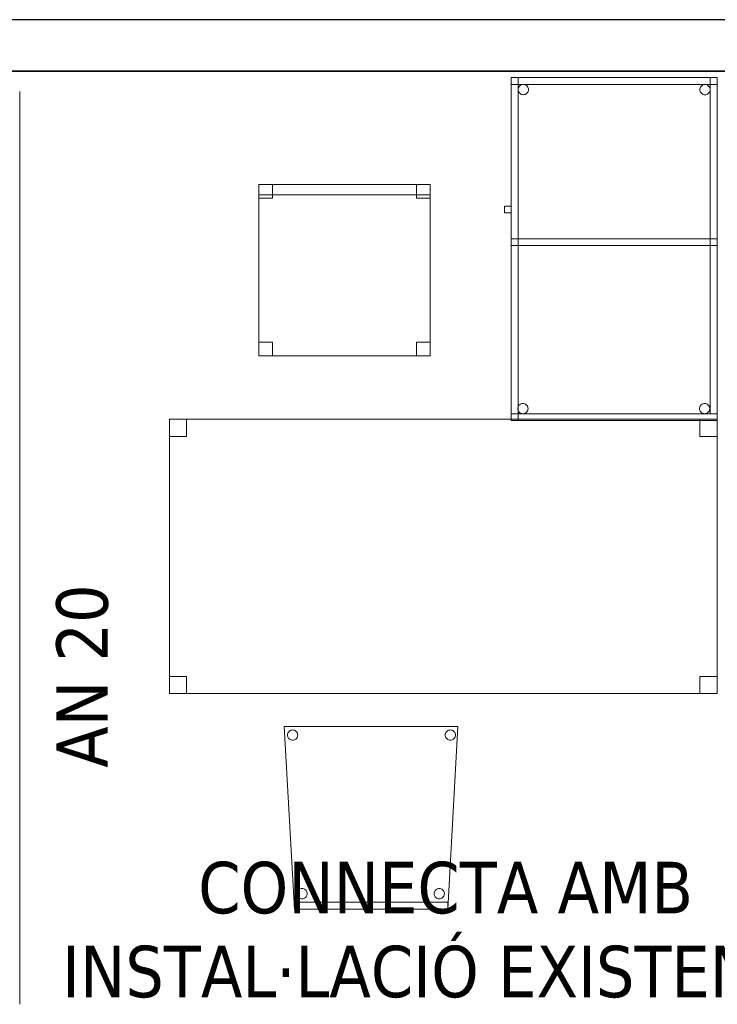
# Model space of a CAD drawing. Header units: metres. Extents: x 391.1 to 427.5, y 12.7 to 28.4.
# Tile 18 of 140: x 402.3 to 404.3, y 25.4 to 28.2. Entities that reach past the tile are written whole.
import ezdxf

# ---------------------------------------------------------------- set-up
doc = ezdxf.new("R2010")
doc.units = ezdxf.units.M
doc.layers.add('01_SUELOS', color=7, linetype='Continuous', lineweight=25, true_color=0x007f00)
for name, color, linetype, lineweight in [('02_MOBILIARIO', 7, 'Continuous', 18), ('A-DETL-____-MBND', 7, 'Continuous', 18), ('A-WALL-____-MCUT', 7, 'Continuous', 25), ('A-WALL-____-OTLN', 7, 'Continuous', 25), ('G-____-____-TEXT', 7, 'Continuous', 30), ('P-PIPE-____-IDEN', 7, 'Continuous', 30), ('P-PIPE-____-OTLN', 7, 'Continuous', 18)]:
    doc.layers.add(name, color=color, linetype=linetype, lineweight=lineweight)
doc.styles.add('Tahoma_4', font='tahoma.ttf', dxfattribs={"height": 0.15})

# ---------------------------------------------------------------- blocks, each defined once
blk = doc.blocks.new('Family - Taula 160X80_P1-154570-04_CLI_AIGUA_P1')
at = {"layer": 'A-DETL-____-MBND', "color": 253, "true_color": 0xaaaaaa}
for p, q in [((0, 0.8001), (1.5969, 0.8001)), ((0, 0), (0, 0.8001)), ((1.5969, 0.8001), (0, 0.8001)), ((0, 0.8001), (0, 0)), ((0, 0.8001), (0.05, 0.8001)), ((0, 0.7501), (0, 0.8001)), ((0.05, 0.8001), (0, 0.8001)), ((0, 0.8001), (0, 0.7501)), ((0.05, 0.8001), (0.05, 0.7501)), ((0.05, 0.7501), (0.05, 0.8001)), ((1.5469, 0.8001), (1.5969, 0.8001)), ((1.5469, 0.7501), (1.5469, 0.8001)), ((1.5969, 0.8001), (1.5469, 0.8001)), ((1.5469, 0.8001), (1.5469, 0.7501)), ((1.5969, 0.8001), (1.5969, 0)), ((1.5969, 0), (1.5969, 0.8001)), ((1.5969, 0.8001), (1.5969, 0.7501)), ((1.5969, 0.7501), (1.5969, 0.8001)), ((0.05, 0.7501), (0, 0.7501)), ((0, 0.7501), (0.05, 0.7501)), ((1.5969, 0.7501), (1.5469, 0.7501)), ((1.5469, 0.7501), (1.5969, 0.7501)), ((0, 0.05), (0.05, 0.05)), ((0, 0), (0, 0.05)), ((0.05, 0.05), (0, 0.05)), ((0, 0.05), (0, 0)), ((0.05, 0.05), (0.05, 0)), ((0.05, 0), (0.05, 0.05)), ((1.5469, 0.05), (1.5969, 0.05)), ((1.5469, 0), (1.5469, 0.05)), ((1.5969, 0.05), (1.5469, 0.05)), ((1.5469, 0.05), (1.5469, 0)), ((1.5969, 0.05), (1.5969, 0)), ((1.5969, 0), (1.5969, 0.05)), ((1.5969, 0), (0, 0)), ((0, 0), (1.5969, 0)), ((0.05, 0), (0, 0)), ((0, 0), (0.05, 0)), ((1.5969, 0), (1.5469, 0)), ((1.5469, 0), (1.5969, 0))]:
    blk.add_line(p, q, dxfattribs=at)
blk = doc.blocks.new('Family - Cadira confient_P1-154615-04_CLI_AIGUA_P1')
at = {"layer": 'A-DETL-____-MBND', "color": 253, "true_color": 0xaaaaaa}
for p, q in [((0.03, 0), (0, 0.5326)), ((0, 0.5326), (0.5065, 0.5326)), ((0.5065, 0.5326), (0, 0.5326)), ((0, 0.5326), (0.03, 0)), ((0.0113, 0.515), (0.0128, 0.5172)), ((0.0128, 0.5172), (0.0113, 0.515)), ((0.0128, 0.5172), (0.0147, 0.519)), ((0.0147, 0.519), (0.0128, 0.5172)), ((0.0147, 0.519), (0.0168, 0.5205)), ((0.0168, 0.5205), (0.0147, 0.519)), ((0.0168, 0.5205), (0.0192, 0.5216)), ((0.0192, 0.5216), (0.0168, 0.5205)), ((0.0192, 0.5216), (0.0217, 0.5222)), ((0.0217, 0.5222), (0.0192, 0.5216)), ((0.0217, 0.5222), (0.0243, 0.5224)), ((0.0243, 0.5224), (0.0217, 0.5222)), ((0.0243, 0.5224), (0.0269, 0.5222)), ((0.0269, 0.5222), (0.0243, 0.5224)), ((0.0269, 0.5222), (0.0294, 0.5215)), ((0.0294, 0.5215), (0.0269, 0.5222)), ((0.0294, 0.5215), (0.0318, 0.5204)), ((0.0318, 0.5204), (0.0294, 0.5215)), ((0.0318, 0.5204), (0.0339, 0.5189)), ((0.0339, 0.5189), (0.0318, 0.5204)), ((0.0339, 0.5189), (0.0357, 0.5171)), ((0.0357, 0.5171), (0.0339, 0.5189)), ((0.0357, 0.5171), (0.0372, 0.5149)), ((0.0372, 0.5149), (0.0357, 0.5171)), ((0.4713, 0.515), (0.4728, 0.5172)), ((0.4728, 0.5172), (0.4713, 0.515)), ((0.4728, 0.5172), (0.4747, 0.519)), ((0.4747, 0.519), (0.4728, 0.5172)), ((0.4747, 0.519), (0.4768, 0.5205)), ((0.4768, 0.5205), (0.4747, 0.519)), ((0.5065, 0.5326), (0.4765, 0)), ((0.4765, 0), (0.5065, 0.5326)), ((0.4768, 0.5205), (0.4792, 0.5216)), ((0.4792, 0.5216), (0.4768, 0.5205)), ((0.4792, 0.5216), (0.4817, 0.5222)), ((0.4817, 0.5222), (0.4792, 0.5216)), ((0.4817, 0.5222), (0.4843, 0.5224)), ((0.4843, 0.5224), (0.4817, 0.5222)), ((0.4843, 0.5224), (0.4869, 0.5222)), ((0.4869, 0.5222), (0.4843, 0.5224)), ((0.4869, 0.5222), (0.4894, 0.5215)), ((0.4894, 0.5215), (0.4869, 0.5222)), ((0.4894, 0.5215), (0.4918, 0.5204)), ((0.4918, 0.5204), (0.4894, 0.5215)), ((0.4918, 0.5204), (0.4939, 0.5189)), ((0.4939, 0.5189), (0.4918, 0.5204)), ((0.4939, 0.5189), (0.4957, 0.5171)), ((0.4957, 0.5171), (0.4939, 0.5189)), ((0.4957, 0.5171), (0.4972, 0.5149)), ((0.4972, 0.5149), (0.4957, 0.5171)), ((0.0093, 0.5076), (0.0095, 0.5102)), ((0.0095, 0.5102), (0.0093, 0.5076)), ((0.0095, 0.505), (0.0093, 0.5076)), ((0.0093, 0.5076), (0.0095, 0.505)), ((0.0095, 0.5102), (0.0102, 0.5127)), ((0.0102, 0.5127), (0.0095, 0.5102)), ((0.0102, 0.5025), (0.0095, 0.505)), ((0.0095, 0.505), (0.0102, 0.5025)), ((0.0102, 0.5127), (0.0113, 0.515)), ((0.0113, 0.515), (0.0102, 0.5127)), ((0.0113, 0.5001), (0.0102, 0.5025)), ((0.0102, 0.5025), (0.0113, 0.5001)), ((0.0127, 0.498), (0.0113, 0.5001)), ((0.0113, 0.5001), (0.0127, 0.498)), ((0.0146, 0.4961), (0.0127, 0.498)), ((0.0127, 0.498), (0.0146, 0.4961)), ((0.0167, 0.4946), (0.0146, 0.4961)), ((0.0146, 0.4961), (0.0167, 0.4946)), ((0.0191, 0.4935), (0.0167, 0.4946)), ((0.0167, 0.4946), (0.0191, 0.4935)), ((0.0216, 0.4928), (0.0191, 0.4935)), ((0.0191, 0.4935), (0.0216, 0.4928)), ((0.0242, 0.4926), (0.0216, 0.4928)), ((0.0216, 0.4928), (0.0242, 0.4926)), ((0.0268, 0.4928), (0.0242, 0.4926)), ((0.0242, 0.4926), (0.0268, 0.4928)), ((0.0293, 0.4935), (0.0268, 0.4928)), ((0.0268, 0.4928), (0.0293, 0.4935)), ((0.0316, 0.4945), (0.0293, 0.4935)), ((0.0293, 0.4935), (0.0316, 0.4945)), ((0.0338, 0.496), (0.0316, 0.4945)), ((0.0316, 0.4945), (0.0338, 0.496)), ((0.0356, 0.4979), (0.0338, 0.496)), ((0.0338, 0.496), (0.0356, 0.4979)), ((0.0371, 0.5), (0.0356, 0.4979)), ((0.0356, 0.4979), (0.0371, 0.5)), ((0.0382, 0.5023), (0.0371, 0.5)), ((0.0371, 0.5), (0.0382, 0.5023)), ((0.0372, 0.5149), (0.0383, 0.5126)), ((0.0383, 0.5126), (0.0372, 0.5149)), ((0.0389, 0.5049), (0.0382, 0.5023)), ((0.0382, 0.5023), (0.0389, 0.5049)), ((0.0383, 0.5126), (0.0389, 0.51)), ((0.0389, 0.51), (0.0383, 0.5126)), ((0.0389, 0.51), (0.0392, 0.5074)), ((0.0392, 0.5074), (0.0389, 0.51)), ((0.0392, 0.5074), (0.0389, 0.5049)), ((0.0389, 0.5049), (0.0392, 0.5074)), ((0.4693, 0.5076), (0.4695, 0.5102)), ((0.4695, 0.5102), (0.4693, 0.5076)), ((0.4695, 0.505), (0.4693, 0.5076)), ((0.4693, 0.5076), (0.4695, 0.505)), ((0.4695, 0.5102), (0.4702, 0.5127)), ((0.4702, 0.5127), (0.4695, 0.5102)), ((0.4702, 0.5025), (0.4695, 0.505)), ((0.4695, 0.505), (0.4702, 0.5025)), ((0.4702, 0.5127), (0.4713, 0.515)), ((0.4713, 0.515), (0.4702, 0.5127)), ((0.4713, 0.5001), (0.4702, 0.5025)), ((0.4702, 0.5025), (0.4713, 0.5001)), ((0.4727, 0.498), (0.4713, 0.5001)), ((0.4713, 0.5001), (0.4727, 0.498)), ((0.4746, 0.4961), (0.4727, 0.498)), ((0.4727, 0.498), (0.4746, 0.4961)), ((0.4767, 0.4946), (0.4746, 0.4961)), ((0.4746, 0.4961), (0.4767, 0.4946)), ((0.4791, 0.4935), (0.4767, 0.4946)), ((0.4767, 0.4946), (0.4791, 0.4935)), ((0.4816, 0.4928), (0.4791, 0.4935)), ((0.4791, 0.4935), (0.4816, 0.4928)), ((0.4842, 0.4926), (0.4816, 0.4928)), ((0.4816, 0.4928), (0.4842, 0.4926)), ((0.4868, 0.4928), (0.4842, 0.4926)), ((0.4842, 0.4926), (0.4868, 0.4928)), ((0.4893, 0.4935), (0.4868, 0.4928)), ((0.4868, 0.4928), (0.4893, 0.4935)), ((0.4916, 0.4945), (0.4893, 0.4935)), ((0.4893, 0.4935), (0.4916, 0.4945)), ((0.4938, 0.496), (0.4916, 0.4945)), ((0.4916, 0.4945), (0.4938, 0.496)), ((0.4956, 0.4979), (0.4938, 0.496)), ((0.4938, 0.496), (0.4956, 0.4979)), ((0.4971, 0.5), (0.4956, 0.4979)), ((0.4956, 0.4979), (0.4971, 0.5)), ((0.4982, 0.5023), (0.4971, 0.5)), ((0.4971, 0.5), (0.4982, 0.5023)), ((0.4972, 0.5149), (0.4983, 0.5126)), ((0.4983, 0.5126), (0.4972, 0.5149)), ((0.4989, 0.5049), (0.4982, 0.5023)), ((0.4982, 0.5023), (0.4989, 0.5049)), ((0.4983, 0.5126), (0.4989, 0.51)), ((0.4989, 0.51), (0.4983, 0.5126)), ((0.4989, 0.51), (0.4992, 0.5074)), ((0.4992, 0.5074), (0.4989, 0.51)), ((0.4992, 0.5074), (0.4989, 0.5049)), ((0.4989, 0.5049), (0.4992, 0.5074)), ((0.0423, 0.0566), (0.0445, 0.0581)), ((0.0445, 0.0581), (0.0423, 0.0566)), ((0.0445, 0.0581), (0.0468, 0.0592)), ((0.0468, 0.0592), (0.0445, 0.0581)), ((0.0468, 0.0592), (0.0493, 0.0598)), ((0.0493, 0.0598), (0.0468, 0.0592)), ((0.0493, 0.0598), (0.0519, 0.06)), ((0.0519, 0.06), (0.0493, 0.0598)), ((0.0519, 0.06), (0.0545, 0.0598)), ((0.0545, 0.0598), (0.0519, 0.06)), ((0.0545, 0.0598), (0.057, 0.0591)), ((0.057, 0.0591), (0.0545, 0.0598)), ((0.057, 0.0591), (0.0594, 0.058)), ((0.0594, 0.058), (0.057, 0.0591)), ((0.0594, 0.058), (0.0615, 0.0565)), ((0.0615, 0.0565), (0.0594, 0.058)), ((0.4423, 0.0566), (0.4445, 0.0581)), ((0.4445, 0.0581), (0.4423, 0.0566)), ((0.4445, 0.0581), (0.4468, 0.0592)), ((0.4468, 0.0592), (0.4445, 0.0581)), ((0.4468, 0.0592), (0.4493, 0.0598)), ((0.4493, 0.0598), (0.4468, 0.0592)), ((0.4493, 0.0598), (0.4519, 0.06)), ((0.4519, 0.06), (0.4493, 0.0598)), ((0.4519, 0.06), (0.4545, 0.0598)), ((0.4545, 0.0598), (0.4519, 0.06)), ((0.4545, 0.0598), (0.457, 0.0591)), ((0.457, 0.0591), (0.4545, 0.0598)), ((0.457, 0.0591), (0.4594, 0.058)), ((0.4594, 0.058), (0.457, 0.0591)), ((0.4594, 0.058), (0.4615, 0.0565)), ((0.4615, 0.0565), (0.4594, 0.058)), ((0.0369, 0.0452), (0.0372, 0.0478)), ((0.0372, 0.0478), (0.0369, 0.0452)), ((0.0371, 0.0426), (0.0369, 0.0452)), ((0.0369, 0.0452), (0.0371, 0.0426)), ((0.0378, 0.0401), (0.0371, 0.0426)), ((0.0371, 0.0426), (0.0378, 0.0401)), ((0.0372, 0.0478), (0.0378, 0.0503)), ((0.0378, 0.0503), (0.0372, 0.0478)), ((0.0378, 0.0503), (0.039, 0.0526)), ((0.039, 0.0526), (0.0378, 0.0503)), ((0.0389, 0.0377), (0.0378, 0.0401)), ((0.0378, 0.0401), (0.0389, 0.0377)), ((0.0404, 0.0356), (0.0389, 0.0377)), ((0.0389, 0.0377), (0.0404, 0.0356)), ((0.039, 0.0526), (0.0405, 0.0548)), ((0.0405, 0.0548), (0.039, 0.0526)), ((0.0422, 0.0337), (0.0404, 0.0356)), ((0.0404, 0.0356), (0.0422, 0.0337)), ((0.0405, 0.0548), (0.0423, 0.0566)), ((0.0423, 0.0566), (0.0405, 0.0548)), ((0.0443, 0.0322), (0.0422, 0.0337)), ((0.0422, 0.0337), (0.0443, 0.0322)), ((0.0467, 0.0311), (0.0443, 0.0322)), ((0.0443, 0.0322), (0.0467, 0.0311)), ((0.0492, 0.0304), (0.0467, 0.0311)), ((0.0467, 0.0311), (0.0492, 0.0304)), ((0.0518, 0.0302), (0.0492, 0.0304)), ((0.0492, 0.0304), (0.0518, 0.0302)), ((0.0544, 0.0304), (0.0518, 0.0302)), ((0.0518, 0.0302), (0.0544, 0.0304)), ((0.0569, 0.031), (0.0544, 0.0304)), ((0.0544, 0.0304), (0.0569, 0.031)), ((0.0593, 0.0321), (0.0569, 0.031)), ((0.0569, 0.031), (0.0593, 0.0321)), ((0.0614, 0.0336), (0.0593, 0.0321)), ((0.0593, 0.0321), (0.0614, 0.0336)), ((0.0633, 0.0355), (0.0614, 0.0336)), ((0.0614, 0.0336), (0.0633, 0.0355)), ((0.0615, 0.0565), (0.0633, 0.0547)), ((0.0633, 0.0547), (0.0615, 0.0565)), ((0.0633, 0.0547), (0.0648, 0.0525)), ((0.0648, 0.0525), (0.0633, 0.0547)), ((0.0648, 0.0376), (0.0633, 0.0355)), ((0.0633, 0.0355), (0.0648, 0.0376)), ((0.0648, 0.0525), (0.0659, 0.0502)), ((0.0659, 0.0502), (0.0648, 0.0525)), ((0.0659, 0.0399), (0.0648, 0.0376)), ((0.0648, 0.0376), (0.0659, 0.0399)), ((0.0659, 0.0502), (0.0666, 0.0476)), ((0.0666, 0.0476), (0.0659, 0.0502)), ((0.0666, 0.0424), (0.0659, 0.0399)), ((0.0659, 0.0399), (0.0666, 0.0424)), ((0.0666, 0.0476), (0.0668, 0.045)), ((0.0668, 0.045), (0.0666, 0.0476)), ((0.0668, 0.045), (0.0666, 0.0424)), ((0.0666, 0.0424), (0.0668, 0.045)), ((0.4369, 0.0452), (0.4372, 0.0478)), ((0.4372, 0.0478), (0.4369, 0.0452)), ((0.4371, 0.0426), (0.4369, 0.0452)), ((0.4369, 0.0452), (0.4371, 0.0426)), ((0.4378, 0.0401), (0.4371, 0.0426)), ((0.4371, 0.0426), (0.4378, 0.0401)), ((0.4372, 0.0478), (0.4378, 0.0503)), ((0.4378, 0.0503), (0.4372, 0.0478)), ((0.4378, 0.0503), (0.439, 0.0526)), ((0.439, 0.0526), (0.4378, 0.0503)), ((0.4389, 0.0377), (0.4378, 0.0401)), ((0.4378, 0.0401), (0.4389, 0.0377)), ((0.4404, 0.0356), (0.4389, 0.0377)), ((0.4389, 0.0377), (0.4404, 0.0356)), ((0.439, 0.0526), (0.4405, 0.0548)), ((0.4405, 0.0548), (0.439, 0.0526)), ((0.4422, 0.0337), (0.4404, 0.0356)), ((0.4404, 0.0356), (0.4422, 0.0337)), ((0.4405, 0.0548), (0.4423, 0.0566)), ((0.4423, 0.0566), (0.4405, 0.0548)), ((0.4443, 0.0322), (0.4422, 0.0337)), ((0.4422, 0.0337), (0.4443, 0.0322)), ((0.4467, 0.0311), (0.4443, 0.0322)), ((0.4443, 0.0322), (0.4467, 0.0311)), ((0.4492, 0.0304), (0.4467, 0.0311)), ((0.4467, 0.0311), (0.4492, 0.0304)), ((0.4518, 0.0302), (0.4492, 0.0304)), ((0.4492, 0.0304), (0.4518, 0.0302)), ((0.4544, 0.0304), (0.4518, 0.0302)), ((0.4518, 0.0302), (0.4544, 0.0304)), ((0.4569, 0.031), (0.4544, 0.0304)), ((0.4544, 0.0304), (0.4569, 0.031)), ((0.4593, 0.0321), (0.4569, 0.031)), ((0.4569, 0.031), (0.4593, 0.0321)), ((0.4614, 0.0336), (0.4593, 0.0321)), ((0.4593, 0.0321), (0.4614, 0.0336)), ((0.4633, 0.0355), (0.4614, 0.0336)), ((0.4614, 0.0336), (0.4633, 0.0355)), ((0.4615, 0.0565), (0.4633, 0.0547)), ((0.4633, 0.0547), (0.4615, 0.0565)), ((0.4633, 0.0547), (0.4648, 0.0525)), ((0.4648, 0.0525), (0.4633, 0.0547)), ((0.4648, 0.0376), (0.4633, 0.0355)), ((0.4633, 0.0355), (0.4648, 0.0376)), ((0.4648, 0.0525), (0.4659, 0.0502)), ((0.4659, 0.0502), (0.4648, 0.0525)), ((0.4659, 0.0399), (0.4648, 0.0376)), ((0.4648, 0.0376), (0.4659, 0.0399)), ((0.4659, 0.0502), (0.4666, 0.0476)), ((0.4666, 0.0476), (0.4659, 0.0502)), ((0.4666, 0.0424), (0.4659, 0.0399)), ((0.4659, 0.0399), (0.4666, 0.0424)), ((0.4666, 0.0476), (0.4668, 0.045)), ((0.4668, 0.045), (0.4666, 0.0476)), ((0.4668, 0.045), (0.4666, 0.0424)), ((0.4666, 0.0424), (0.4668, 0.045)), ((0.03, 0.02), (0.4765, 0.02)), ((0.03, 0), (0.03, 0.02)), ((0.4765, 0.02), (0.03, 0.02)), ((0.03, 0.02), (0.03, 0)), ((0.4765, 0), (0.03, 0)), ((0.03, 0), (0.4765, 0)), ((0.4765, 0.02), (0.4765, 0)), ((0.4765, 0), (0.4765, 0.02)), ((0.03, 0), (0.4765, 0)), ((0.4765, 0), (0.03, 0))]:
    blk.add_line(p, q, dxfattribs=at)
blk = doc.blocks.new('Family - Envans P1-154895-04_CLI_AIGUA_P1')
at = {"layer": 'A-WALL-____-MCUT', "color": 253, "true_color": 0xaaaaaa}
for p, q in [((25.5857, 0.15), (0.0311, 0.15)), ((0, 0), (25.556, 0))]:
    blk.add_line(p, q, dxfattribs=at)
at = {"layer": 'A-WALL-____-OTLN', "color": 253, "true_color": 0xaaaaaa}
for p, q in [((25.5857, 0.15), (0.0311, 0.15)), ((0, 0), (25.556, 0))]:
    blk.add_line(p, q, dxfattribs=at)
at = {"layer": 'A-WALL-____-OTLN', "color": 253, "lineweight": 18, "true_color": 0xaaaaaa}
blk.add_line((0, 0), (25.556, 0), dxfattribs=at)
blk = doc.blocks.new('Family - LONDR55-XX_ZZ-ARQ-CAA-M3D-Londres55-155045-04_CLI_AIGUA_P1')
at = {"layer": '01_SUELOS', "color": 9, "true_color": 0xaad4aa}
for p, q in [((6.1394, 14.9576), (2.9654, 14.9576)), ((2.9654, 14.9576), (6.1394, 14.9576))]:
    blk.add_line(p, q, dxfattribs=at)
blk = doc.blocks.new('Family - Taula 100X60_P1-155181-04_CLI_AIGUA_P1')
at = {"layer": 'A-DETL-____-MBND', "color": 253, "true_color": 0xaaaaaa}
for p, q in [((0.02, 0.51), (0.02, 1)), ((0.02, 1), (0.04, 1)), ((0.02, 1), (0.04, 1)), ((0.02, 1), (0.02, 0.51)), ((0.02, 1), (0.02, 0)), ((0.02, 0), (0.02, 1)), ((0.62, 1), (0.02, 1)), ((0.02, 1), (0.62, 1)), ((0.02, 1), (0.62, 1)), ((0.02, 0.98), (0.02, 1)), ((0.02, 0.98), (0.02, 1)), ((0.62, 1), (0.02, 1)), ((0.02, 1), (0.02, 0)), ((0.02, 0), (0.02, 1)), ((0.62, 1), (0.02, 1)), ((0.02, 1), (0.62, 1)), ((0.62, 0.98), (0.02, 0.98)), ((0.02, 0.98), (0.62, 0.98)), ((0.04, 1), (0.04, 0.51)), ((0.04, 0.51), (0.04, 1)), ((0.04, 0), (0.04, 1)), ((0.04, 1), (0.62, 1)), ((0.62, 1), (0.04, 1)), ((0.04, 1), (0.04, 0)), ((0.0436, 0.9746), (0.0454, 0.9765)), ((0.0454, 0.9765), (0.0436, 0.9746)), ((0.0454, 0.9765), (0.0475, 0.978)), ((0.0475, 0.978), (0.0454, 0.9765)), ((0.0475, 0.978), (0.0499, 0.9791)), ((0.0499, 0.9791), (0.0475, 0.978)), ((0.0499, 0.9791), (0.0524, 0.9798)), ((0.0524, 0.9798), (0.0499, 0.9791)), ((0.0524, 0.9798), (0.055, 0.98)), ((0.055, 0.98), (0.0524, 0.9798)), ((0.055, 0.98), (0.0576, 0.9798)), ((0.0576, 0.9798), (0.055, 0.98)), ((0.0576, 0.9798), (0.0601, 0.9791)), ((0.0601, 0.9791), (0.0576, 0.9798)), ((0.0601, 0.9791), (0.0625, 0.978)), ((0.0625, 0.978), (0.0601, 0.9791)), ((0.0625, 0.978), (0.0646, 0.9765)), ((0.0646, 0.9765), (0.0625, 0.978)), ((0.0646, 0.9765), (0.0664, 0.9746)), ((0.0664, 0.9746), (0.0646, 0.9765)), ((0.5736, 0.9743), (0.5754, 0.9762)), ((0.5754, 0.9762), (0.5736, 0.9743)), ((0.5754, 0.9762), (0.5776, 0.9776)), ((0.5776, 0.9776), (0.5754, 0.9762)), ((0.5776, 0.9776), (0.5799, 0.9787)), ((0.5799, 0.9787), (0.5776, 0.9776)), ((0.5799, 0.9787), (0.5824, 0.9794)), ((0.5824, 0.9794), (0.5799, 0.9787)), ((0.5824, 0.9794), (0.585, 0.9796)), ((0.585, 0.9796), (0.5824, 0.9794)), ((0.585, 0.9796), (0.5876, 0.9794)), ((0.5876, 0.9794), (0.585, 0.9796)), ((0.5876, 0.9794), (0.5901, 0.9787)), ((0.5901, 0.9787), (0.5876, 0.9794)), ((0.5901, 0.9787), (0.5925, 0.9776)), ((0.5925, 0.9776), (0.5901, 0.9787)), ((0.5925, 0.9776), (0.5946, 0.9762)), ((0.5946, 0.9762), (0.5925, 0.9776)), ((0.5946, 0.9762), (0.5965, 0.9743)), ((0.5965, 0.9743), (0.5946, 0.9762)), ((0.6, 0.02), (0.6, 1)), ((0.6, 1), (0.62, 1)), ((0.6, 1), (0.62, 1)), ((0.6, 1), (0.6, 0.02)), ((0.62, 0), (0.62, 1)), ((0.62, 1), (0.62, 0)), ((0.62, 1), (0.62, 0.98)), ((0.62, 0.98), (0.62, 1)), ((0.62, 1), (0.62, 0)), ((0.62, 0), (0.62, 1)), ((0.62, 1), (0.62, 0.02)), ((0.62, 0.02), (0.62, 1)), ((0.62, 0), (0.62, 1)), ((0.62, 1), (0.62, 0)), ((0.0401, 0.965), (0.0403, 0.9676)), ((0.0403, 0.9676), (0.0401, 0.965)), ((0.0403, 0.9625), (0.0401, 0.965)), ((0.0401, 0.965), (0.0403, 0.9625)), ((0.0403, 0.9676), (0.041, 0.9702)), ((0.041, 0.9702), (0.0403, 0.9676)), ((0.041, 0.9599), (0.0403, 0.9625)), ((0.0403, 0.9625), (0.041, 0.9599)), ((0.041, 0.9702), (0.0421, 0.9725)), ((0.0421, 0.9725), (0.041, 0.9702)), ((0.0421, 0.9576), (0.041, 0.9599)), ((0.041, 0.9599), (0.0421, 0.9576)), ((0.0421, 0.9725), (0.0436, 0.9746)), ((0.0436, 0.9746), (0.0421, 0.9725)), ((0.0436, 0.9554), (0.0421, 0.9576)), ((0.0421, 0.9576), (0.0436, 0.9554)), ((0.0454, 0.9536), (0.0436, 0.9554)), ((0.0436, 0.9554), (0.0454, 0.9536)), ((0.0475, 0.9521), (0.0454, 0.9536)), ((0.0454, 0.9536), (0.0475, 0.9521)), ((0.0499, 0.951), (0.0475, 0.9521)), ((0.0475, 0.9521), (0.0499, 0.951)), ((0.0524, 0.9503), (0.0499, 0.951)), ((0.0499, 0.951), (0.0524, 0.9503)), ((0.055, 0.9501), (0.0524, 0.9503)), ((0.0524, 0.9503), (0.055, 0.9501)), ((0.0576, 0.9503), (0.055, 0.9501)), ((0.055, 0.9501), (0.0576, 0.9503)), ((0.0601, 0.951), (0.0576, 0.9503)), ((0.0576, 0.9503), (0.0601, 0.951)), ((0.0625, 0.9521), (0.0601, 0.951)), ((0.0601, 0.951), (0.0625, 0.9521)), ((0.0646, 0.9536), (0.0625, 0.9521)), ((0.0625, 0.9521), (0.0646, 0.9536)), ((0.0664, 0.9554), (0.0646, 0.9536)), ((0.0646, 0.9536), (0.0664, 0.9554)), ((0.0664, 0.9746), (0.0679, 0.9725)), ((0.0679, 0.9725), (0.0664, 0.9746)), ((0.0679, 0.9576), (0.0664, 0.9554)), ((0.0664, 0.9554), (0.0679, 0.9576)), ((0.0679, 0.9725), (0.069, 0.9702)), ((0.069, 0.9702), (0.0679, 0.9725)), ((0.069, 0.9599), (0.0679, 0.9576)), ((0.0679, 0.9576), (0.069, 0.9599)), ((0.069, 0.9702), (0.0697, 0.9676)), ((0.0697, 0.9676), (0.069, 0.9702)), ((0.0697, 0.9625), (0.069, 0.9599)), ((0.069, 0.9599), (0.0697, 0.9625)), ((0.0697, 0.9676), (0.0699, 0.965)), ((0.0699, 0.965), (0.0697, 0.9676)), ((0.0699, 0.965), (0.0697, 0.9625)), ((0.0697, 0.9625), (0.0699, 0.965)), ((0.5701, 0.9647), (0.5703, 0.9673)), ((0.5703, 0.9673), (0.5701, 0.9647)), ((0.5703, 0.9621), (0.5701, 0.9647)), ((0.5701, 0.9647), (0.5703, 0.9621)), ((0.5703, 0.9673), (0.571, 0.9698)), ((0.571, 0.9698), (0.5703, 0.9673)), ((0.571, 0.9596), (0.5703, 0.9621)), ((0.5703, 0.9621), (0.571, 0.9596)), ((0.571, 0.9698), (0.5721, 0.9722)), ((0.5721, 0.9722), (0.571, 0.9698)), ((0.5721, 0.9572), (0.571, 0.9596)), ((0.571, 0.9596), (0.5721, 0.9572)), ((0.5721, 0.9722), (0.5736, 0.9743)), ((0.5736, 0.9743), (0.5721, 0.9722)), ((0.5736, 0.9551), (0.5721, 0.9572)), ((0.5721, 0.9572), (0.5736, 0.9551)), ((0.5754, 0.9533), (0.5736, 0.9551)), ((0.5736, 0.9551), (0.5754, 0.9533)), ((0.5776, 0.9518), (0.5754, 0.9533)), ((0.5754, 0.9533), (0.5776, 0.9518)), ((0.5799, 0.9507), (0.5776, 0.9518)), ((0.5776, 0.9518), (0.5799, 0.9507)), ((0.5824, 0.95), (0.5799, 0.9507)), ((0.5799, 0.9507), (0.5824, 0.95)), ((0.585, 0.9498), (0.5824, 0.95)), ((0.5824, 0.95), (0.585, 0.9498)), ((0.5876, 0.95), (0.585, 0.9498)), ((0.585, 0.9498), (0.5876, 0.95)), ((0.5901, 0.9507), (0.5876, 0.95)), ((0.5876, 0.95), (0.5901, 0.9507)), ((0.5925, 0.9518), (0.5901, 0.9507)), ((0.5901, 0.9507), (0.5925, 0.9518)), ((0.5946, 0.9533), (0.5925, 0.9518)), ((0.5925, 0.9518), (0.5946, 0.9533)), ((0.5965, 0.9551), (0.5946, 0.9533)), ((0.5946, 0.9533), (0.5965, 0.9551)), ((0.5965, 0.9743), (0.598, 0.9722)), ((0.598, 0.9722), (0.5965, 0.9743)), ((0.598, 0.9572), (0.5965, 0.9551)), ((0.5965, 0.9551), (0.598, 0.9572)), ((0.598, 0.9722), (0.5991, 0.9698)), ((0.5991, 0.9698), (0.598, 0.9722)), ((0.5991, 0.9596), (0.598, 0.9572)), ((0.598, 0.9572), (0.5991, 0.9596)), ((0.5991, 0.9698), (0.5997, 0.9673)), ((0.5997, 0.9673), (0.5991, 0.9698)), ((0.5997, 0.9621), (0.5991, 0.9596)), ((0.5991, 0.9596), (0.5997, 0.9621)), ((0.5997, 0.9673), (0.6, 0.9647)), ((0.6, 0.9647), (0.5997, 0.9673)), ((0.6, 0.9647), (0.5997, 0.9621)), ((0.5997, 0.9621), (0.6, 0.9647)), ((0, 0.6256), (0.02, 0.6256)), ((0, 0.6056), (0, 0.6256)), ((0.02, 0.6256), (0, 0.6256)), ((0, 0.6256), (0, 0.6056)), ((0.02, 0.6056), (0, 0.6056)), ((0, 0.6056), (0.02, 0.6056)), ((0.02, 0.6256), (0.02, 0.6056)), ((0.02, 0.6056), (0.02, 0.6256)), ((0.02, 0.53), (0.62, 0.53)), ((0.02, 0.51), (0.02, 0.53)), ((0.02, 0.51), (0.02, 0.53)), ((0.62, 0.53), (0.02, 0.53)), ((0.04, 0.53), (0.62, 0.53)), ((0.04, 0.51), (0.04, 0.53)), ((0.04, 0.51), (0.04, 0.53)), ((0.62, 0.53), (0.04, 0.53)), ((0.62, 0.53), (0.62, 0.51)), ((0.62, 0.51), (0.62, 0.53)), ((0.62, 0.53), (0.62, 0.51)), ((0.62, 0.51), (0.62, 0.53)), ((0.04, 0.51), (0.02, 0.51)), ((0.02, 0.51), (0.04, 0.51)), ((0.62, 0.51), (0.02, 0.51)), ((0.02, 0.51), (0.62, 0.51)), ((0.62, 0.51), (0.04, 0.51)), ((0.04, 0.51), (0.62, 0.51)), ((0.0389, 0.035), (0.0391, 0.0376)), ((0.0391, 0.0376), (0.0389, 0.035)), ((0.0391, 0.0324), (0.0389, 0.035)), ((0.0389, 0.035), (0.0391, 0.0324)), ((0.0391, 0.0376), (0.0398, 0.0401)), ((0.0398, 0.0401), (0.0391, 0.0376)), ((0.0398, 0.0299), (0.0391, 0.0324)), ((0.0391, 0.0324), (0.0398, 0.0299)), ((0.0398, 0.0401), (0.0409, 0.0425)), ((0.0409, 0.0425), (0.0398, 0.0401)), ((0.0409, 0.0275), (0.0398, 0.0299)), ((0.0398, 0.0299), (0.0409, 0.0275)), ((0.0409, 0.0425), (0.0424, 0.0446)), ((0.0424, 0.0446), (0.0409, 0.0425)), ((0.0424, 0.0446), (0.0442, 0.0464)), ((0.0442, 0.0464), (0.0424, 0.0446)), ((0.0442, 0.0464), (0.0464, 0.0479)), ((0.0464, 0.0479), (0.0442, 0.0464)), ((0.0464, 0.0479), (0.0487, 0.049)), ((0.0487, 0.049), (0.0464, 0.0479)), ((0.0487, 0.049), (0.0512, 0.0497)), ((0.0512, 0.0497), (0.0487, 0.049)), ((0.0512, 0.0497), (0.0538, 0.0499)), ((0.0538, 0.0499), (0.0512, 0.0497)), ((0.0538, 0.0499), (0.0564, 0.0497)), ((0.0564, 0.0497), (0.0538, 0.0499)), ((0.0564, 0.0497), (0.0589, 0.049)), ((0.0589, 0.049), (0.0564, 0.0497)), ((0.0589, 0.049), (0.0613, 0.0479)), ((0.0613, 0.0479), (0.0589, 0.049)), ((0.0613, 0.0479), (0.0634, 0.0464)), ((0.0634, 0.0464), (0.0613, 0.0479)), ((0.0634, 0.0464), (0.0653, 0.0446)), ((0.0653, 0.0446), (0.0634, 0.0464)), ((0.0653, 0.0446), (0.0668, 0.0425)), ((0.0668, 0.0425), (0.0653, 0.0446)), ((0.0668, 0.0425), (0.0679, 0.0401)), ((0.0679, 0.0401), (0.0668, 0.0425)), ((0.0679, 0.0299), (0.0668, 0.0275)), ((0.0668, 0.0275), (0.0679, 0.0299)), ((0.0679, 0.0401), (0.0685, 0.0376)), ((0.0685, 0.0376), (0.0679, 0.0401)), ((0.0685, 0.0324), (0.0679, 0.0299)), ((0.0679, 0.0299), (0.0685, 0.0324)), ((0.0685, 0.0376), (0.0688, 0.035)), ((0.0688, 0.035), (0.0685, 0.0376)), ((0.0688, 0.035), (0.0685, 0.0324)), ((0.0685, 0.0324), (0.0688, 0.035)), ((0.5689, 0.035), (0.5691, 0.0376)), ((0.5691, 0.0376), (0.5689, 0.035)), ((0.5691, 0.0324), (0.5689, 0.035)), ((0.5689, 0.035), (0.5691, 0.0324)), ((0.5691, 0.0376), (0.5698, 0.0401)), ((0.5698, 0.0401), (0.5691, 0.0376)), ((0.5698, 0.0299), (0.5691, 0.0324)), ((0.5691, 0.0324), (0.5698, 0.0299)), ((0.5698, 0.0401), (0.5709, 0.0425)), ((0.5709, 0.0425), (0.5698, 0.0401)), ((0.5709, 0.0275), (0.5698, 0.0299)), ((0.5698, 0.0299), (0.5709, 0.0275)), ((0.5709, 0.0425), (0.5724, 0.0446)), ((0.5724, 0.0446), (0.5709, 0.0425)), ((0.5724, 0.0446), (0.5742, 0.0464)), ((0.5742, 0.0464), (0.5724, 0.0446)), ((0.5742, 0.0464), (0.5764, 0.0479)), ((0.5764, 0.0479), (0.5742, 0.0464)), ((0.5764, 0.0479), (0.5787, 0.049)), ((0.5787, 0.049), (0.5764, 0.0479)), ((0.5787, 0.049), (0.5812, 0.0497)), ((0.5812, 0.0497), (0.5787, 0.049)), ((0.5812, 0.0497), (0.5838, 0.0499)), ((0.5838, 0.0499), (0.5812, 0.0497)), ((0.5838, 0.0499), (0.5864, 0.0497)), ((0.5864, 0.0497), (0.5838, 0.0499)), ((0.5864, 0.0497), (0.5889, 0.049)), ((0.5889, 0.049), (0.5864, 0.0497)), ((0.5889, 0.049), (0.5913, 0.0479)), ((0.5913, 0.0479), (0.5889, 0.049)), ((0.5913, 0.0479), (0.5934, 0.0464)), ((0.5934, 0.0464), (0.5913, 0.0479)), ((0.5934, 0.0464), (0.5953, 0.0446)), ((0.5953, 0.0446), (0.5934, 0.0464)), ((0.5953, 0.0446), (0.5968, 0.0425)), ((0.5968, 0.0425), (0.5953, 0.0446)), ((0.5968, 0.0425), (0.5979, 0.0401)), ((0.5979, 0.0401), (0.5968, 0.0425)), ((0.5979, 0.0299), (0.5968, 0.0275)), ((0.5968, 0.0275), (0.5979, 0.0299)), ((0.5979, 0.0401), (0.5985, 0.0376)), ((0.5985, 0.0376), (0.5979, 0.0401)), ((0.5985, 0.0324), (0.5979, 0.0299)), ((0.5979, 0.0299), (0.5985, 0.0324)), ((0.5985, 0.0376), (0.5988, 0.035)), ((0.5988, 0.035), (0.5985, 0.0376)), ((0.5988, 0.035), (0.5985, 0.0324)), ((0.5985, 0.0324), (0.5988, 0.035)), ((0.02, 0.02), (0.62, 0.02)), ((0.02, 0), (0.02, 0.02)), ((0.02, 0), (0.02, 0.02)), ((0.62, 0.02), (0.02, 0.02)), ((0.02, 0), (0.62, 0)), ((0.62, 0), (0.02, 0)), ((0.62, 0), (0.02, 0)), ((0.02, 0), (0.62, 0)), ((0.02, 0), (0.62, 0)), ((0.62, 0), (0.02, 0)), ((0.62, 0), (0.04, 0)), ((0.04, 0), (0.62, 0)), ((0.0424, 0.0254), (0.0409, 0.0275)), ((0.0409, 0.0275), (0.0424, 0.0254)), ((0.0442, 0.0236), (0.0424, 0.0254)), ((0.0424, 0.0254), (0.0442, 0.0236)), ((0.0464, 0.0221), (0.0442, 0.0236)), ((0.0442, 0.0236), (0.0464, 0.0221)), ((0.0487, 0.021), (0.0464, 0.0221)), ((0.0464, 0.0221), (0.0487, 0.021)), ((0.0512, 0.0203), (0.0487, 0.021)), ((0.0487, 0.021), (0.0512, 0.0203)), ((0.0538, 0.0201), (0.0512, 0.0203)), ((0.0512, 0.0203), (0.0538, 0.0201)), ((0.0564, 0.0203), (0.0538, 0.0201)), ((0.0538, 0.0201), (0.0564, 0.0203)), ((0.0589, 0.021), (0.0564, 0.0203)), ((0.0564, 0.0203), (0.0589, 0.021)), ((0.0613, 0.0221), (0.0589, 0.021)), ((0.0589, 0.021), (0.0613, 0.0221)), ((0.0634, 0.0236), (0.0613, 0.0221)), ((0.0613, 0.0221), (0.0634, 0.0236)), ((0.0653, 0.0254), (0.0634, 0.0236)), ((0.0634, 0.0236), (0.0653, 0.0254)), ((0.0668, 0.0275), (0.0653, 0.0254)), ((0.0653, 0.0254), (0.0668, 0.0275)), ((0.5724, 0.0254), (0.5709, 0.0275)), ((0.5709, 0.0275), (0.5724, 0.0254)), ((0.5742, 0.0236), (0.5724, 0.0254)), ((0.5724, 0.0254), (0.5742, 0.0236)), ((0.5764, 0.0221), (0.5742, 0.0236)), ((0.5742, 0.0236), (0.5764, 0.0221)), ((0.5787, 0.021), (0.5764, 0.0221)), ((0.5764, 0.0221), (0.5787, 0.021)), ((0.5812, 0.0203), (0.5787, 0.021)), ((0.5787, 0.021), (0.5812, 0.0203)), ((0.5838, 0.0201), (0.5812, 0.0203)), ((0.5812, 0.0203), (0.5838, 0.0201)), ((0.5864, 0.0203), (0.5838, 0.0201)), ((0.5838, 0.0201), (0.5864, 0.0203)), ((0.5889, 0.021), (0.5864, 0.0203)), ((0.5864, 0.0203), (0.5889, 0.021)), ((0.5913, 0.0221), (0.5889, 0.021)), ((0.5889, 0.021), (0.5913, 0.0221)), ((0.5934, 0.0236), (0.5913, 0.0221)), ((0.5913, 0.0221), (0.5934, 0.0236)), ((0.5953, 0.0254), (0.5934, 0.0236)), ((0.5934, 0.0236), (0.5953, 0.0254)), ((0.5968, 0.0275), (0.5953, 0.0254)), ((0.5953, 0.0254), (0.5968, 0.0275)), ((0.62, 0.02), (0.6, 0.02)), ((0.6, 0.02), (0.62, 0.02)), ((0.62, 0.02), (0.62, 0)), ((0.62, 0), (0.62, 0.02))]:
    blk.add_line(p, q, dxfattribs=at)
blk = doc.blocks.new('Family - Cadira d_Oficina_P1-155217-04_CLI_AIGUA_P1')
at = {"layer": 'A-DETL-____-MBND', "color": 253, "true_color": 0xaaaaaa}
for p, q in [((0, 0.47), (0, 0.5)), ((0, 0.5), (0.5, 0.5)), ((0, 0.5), (0, 0.47)), ((0.5, 0.5), (0, 0.5)), ((0, 0), (0, 0.5)), ((0, 0.5), (0.5, 0.5)), ((0.5, 0.5), (0, 0.5)), ((0, 0.5), (0, 0)), ((0, 0.46), (0, 0.5)), ((0, 0.5), (0.04, 0.5)), ((0, 0.5), (0, 0.46)), ((0.04, 0.5), (0, 0.5)), ((0.04, 0.5), (0.04, 0.46)), ((0.04, 0.46), (0.04, 0.5)), ((0.46, 0.46), (0.46, 0.5)), ((0.46, 0.5), (0.5, 0.5)), ((0.46, 0.5), (0.46, 0.46)), ((0.5, 0.5), (0.46, 0.5)), ((0.5, 0.5), (0.5, 0.46)), ((0.5, 0.46), (0.5, 0.5)), ((0.5, 0.5), (0.5, 0.47)), ((0.5, 0.47), (0.5, 0.5)), ((0.5, 0.5), (0.5, 0)), ((0.5, 0), (0.5, 0.5)), ((0.5, 0.47), (0, 0.47)), ((0, 0.47), (0.5, 0.47)), ((0.04, 0.46), (0, 0.46)), ((0, 0.46), (0.04, 0.46)), ((0.5, 0.46), (0.46, 0.46)), ((0.46, 0.46), (0.5, 0.46)), ((0, 0), (0, 0.04)), ((0, 0.04), (0.04, 0.04)), ((0, 0.04), (0, 0)), ((0.04, 0.04), (0, 0.04)), ((0.04, 0.04), (0.04, 0)), ((0.04, 0), (0.04, 0.04)), ((0.46, 0), (0.46, 0.04)), ((0.46, 0.04), (0.5, 0.04)), ((0.46, 0.04), (0.46, 0)), ((0.5, 0.04), (0.46, 0.04)), ((0.5, 0.04), (0.5, 0)), ((0.5, 0), (0.5, 0.04)), ((0.5, 0), (0, 0)), ((0, 0), (0.5, 0)), ((0.04, 0), (0, 0)), ((0, 0), (0.04, 0)), ((0.46, 0), (0.5, 0)), ((0.5, 0), (0.46, 0))]:
    blk.add_line(p, q, dxfattribs=at)
blk = doc.blocks.new('LONDR55-XX_ZZ-ARQ-CAA-M3D-Londres55_ifc-1-04_CLI_AIGUA_P1')
at = {"layer": '01_SUELOS', "color": 253, "lineweight": 18, "true_color": 0xaaaaaa}
blk.add_blockref('Family - LONDR55-XX_ZZ-ARQ-CAA-M3D-Londres55-155045-04_CLI_AIGUA_P1', (398.2972, 13.1206), dxfattribs=at)
at = {"layer": '02_MOBILIARIO', "color": 253, "lineweight": 18, "true_color": 0xaaaaaa}
for name, p in [('Family - Taula 100X60_P1-155181-04_CLI_AIGUA_P1', (403.7158, 27.0595)), ('Family - Cadira d_Oficina_P1-155217-04_CLI_AIGUA_P1', (402.9995, 27.248)), ('Family - Taula 160X80_P1-154570-04_CLI_AIGUA_P1', (402.7389, 26.2635)), ('Family - Cadira confient_P1-154615-04_CLI_AIGUA_P1', (403.0738, 25.6352))]:
    blk.add_blockref(name, p, dxfattribs=at)
at = {"layer": 'A-WALL-____-OTLN', "color": 253, "lineweight": 18, "true_color": 0xaaaaaa, "rotation": 180}
blk.add_blockref('Family - Envans P1-154895-04_CLI_AIGUA_P1', (426.8464, 28.2282), dxfattribs=at)

msp = doc.modelspace()

# ---------------------------------------------------------------- linework, layer by layer
at = {"layer": 'P-PIPE-____-OTLN', "color": 31, "true_color": 0xffbe82}
msp.add_line((402.3021, 25.3578), (402.3021, 28.0191), dxfattribs=at)

# ---------------------------------------------------------------- block references
at = {"lineweight": 5}
msp.add_blockref('LONDR55-XX_ZZ-ARQ-CAA-M3D-Londres55_ifc-1-04_CLI_AIGUA_P1', (0, 0), dxfattribs=at)

# ---------------------------------------------------------------- texts
at = {"layer": 'G-____-____-TEXT', "char_height": 0.15, "attachment_point": 1, "style": 'Tahoma_4'}
for s, insert, width in [('CONNECTA AMB ', (402.8226, 25.7732), 1.859915), ('INSTAL·LACIÓ EXISTENT', (402.4257, 25.5285), 2.74578)]:
    msp.add_mtext(s, dxfattribs=dict(at, insert=insert, width=width))
at = {"layer": 'P-PIPE-____-IDEN', "insert": (402.4089, 26.0473), "char_height": 0.15, "width": 0.653375, "attachment_point": 1, "rotation": 90, "style": 'Tahoma_4'}
msp.add_mtext('AN 20', dxfattribs=at)

doc.saveas('drawing.dxf')
